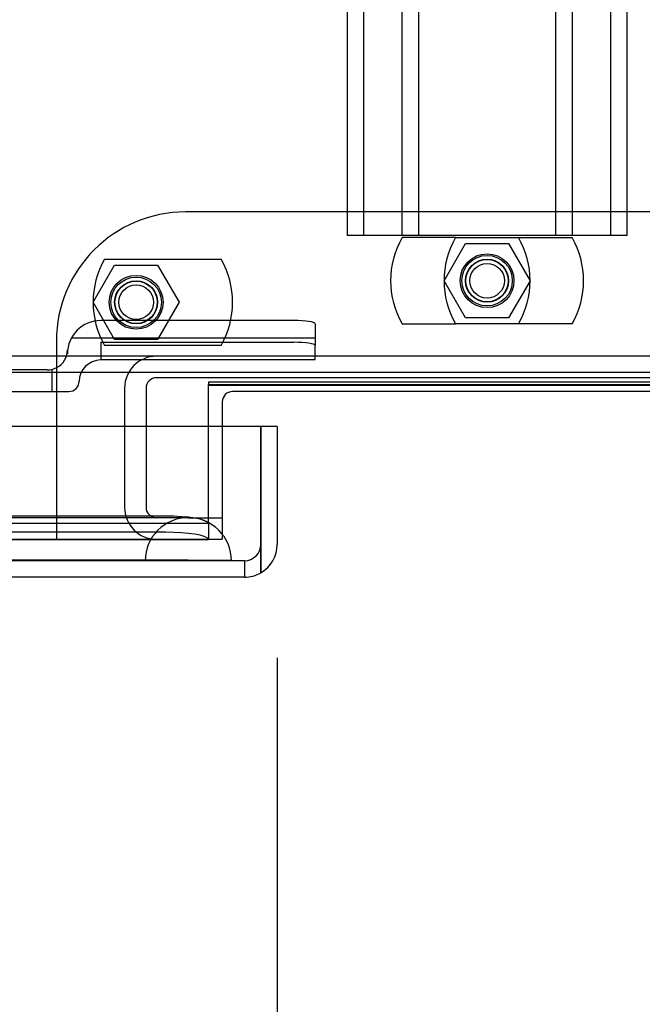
# Model space of a CAD drawing. Header units: inches. Extents: x 1 to 359, y -2 to 239.
# Tile 40 of 65: x 131.61 to 135.22, y 179.61 to 185.33. Entities that reach past the tile are written whole.
import ezdxf
from ezdxf.enums import TextEntityAlignment as Align
from ezdxf.lldxf.tags import DXFTag

# ---------------------------------------------------------------- set-up
doc = ezdxf.new("R2010")
doc.units = ezdxf.units.IN
doc.header["$MEASUREMENT"] = 0
for name, color, linetype in [('COM53964-5', 7, 'Continuous'), ('COM70098', 7, 'Continuous'), ('COM70220', 7, 'Continuous'), ('COM70739-9', 7, 'Continuous'), ('COM70838', 7, 'Continuous'), ('COM71195-7', 7, 'Continuous'), ('COM71298-9', 7, 'Continuous'), ('COM71299-9', 7, 'Continuous'), ('Default', 7, 'Continuous'), ('GSK87756', 7, 'Continuous'), ('NTS86070', 7, 'Continuous'), ('SCC180005', 7, 'Continuous')]:
    doc.layers.add(name, color=color, linetype=linetype)
doc.styles.add('SEACAD_Times_New_Roman', font='times.ttf')
tags = doc.linetypes.add('HIDDEN2', pattern=[0.1875, 0.125, -0.0625]).pattern_tags.tags
tags[6:7] = [DXFTag(74, 4), DXFTag(75, 0), DXFTag(340, '0'), DXFTag(46, 0.0), DXFTag(50, 0.0), DXFTag(44, 0.0), DXFTag(45, 0.0)]
tags[4:5] = [DXFTag(74, 4), DXFTag(75, 0), DXFTag(340, '0'), DXFTag(46, 0.0), DXFTag(50, 0.0), DXFTag(44, 0.0), DXFTag(45, 0.0)]
doc.dimstyles.new('HAMMOND_(STH_-_540x360)', dxfattribs={"dimtxt": 2, "dimasz": 2.5, "dimexe": 1, "dimexo": 1, "dimgap": 0.5, "dimtad": 0, "dimtih": 1, "dimtoh": 1, "dimzin": 0, "dimdsep": 46, "dimtxsty": 'SEACAD_Times_New_Roman', "dimblk1": '_SE_FILLED', "dimblk2": '_SE_FILLED', "dimsah": 1, "dimcen": 1, "dimadec": 0, "dimazin": 0, "dimtfac": 0.8, "dimtofl": 0, "dimtmove": 0, "dimatfit": 3, "dimfxl": 1, "dimtolj": 1, "dimtzin": 0, "dimarcsym": 0})

# ---------------------------------------------------------------- blocks, each defined once
blk = doc.blocks.new('SE3')
at = {"layer": 'COM53964-5', "color": 7, "linetype": 'HIDDEN2'}
for p, q in [((133.5055, 218.4503), (133.5055, 184.0753)), ((133.6005, 218.4503), (133.6005, 184.0753)), ((133.8245, 218.4503), (133.8245, 184.0753)), ((133.9195, 218.4503), (133.9195, 184.0753)), ((134.7165, 218.4503), (134.7165, 184.0753)), ((134.8115, 218.4503), (134.8115, 184.0753)), ((135.0355, 218.4503), (135.0355, 184.0753)), ((135.1305, 218.4503), (135.1305, 184.0753)), ((133.6435, 184.0753), (133.5055, 184.0753)), ((134.9925, 184.0753), (133.6435, 184.0753)), ((135.1305, 184.0753), (134.9925, 184.0753))]:
    blk.add_line(p, q, dxfattribs=at)
at = {"layer": 'COM70098', "color": 7, "linetype": 'HIDDEN2'}
for p, q in [((136.0685, 184.2123), (132.5685, 184.2123)), ((131.8185, 183.4623), (131.8185, 182.3133)), ((132.7815, 182.9683), (132.7815, 182.3133)), ((131.8185, 182.3133), (132.7815, 182.3133))]:
    blk.add_line(p, q, dxfattribs=at)
at = {"layer": 'COM70098', "color": 7, "linetype": 'Continuous'}
for p, q in [((135.7955, 183.1703), (132.8415, 183.1703)), ((132.7815, 183.1103), (132.7815, 182.9683))]:
    blk.add_line(p, q, dxfattribs=at)
at = {"layer": 'COM70098', "color": 7, "linetype": 'HIDDEN2'}
for centre in [(134.3185, 183.8133), (132.2815, 183.6883)]:
    blk.add_circle(centre, 0.1562, dxfattribs=at)
blk.add_arc((132.5685, 183.4623), 0.75, 90, 180, dxfattribs=at)
at = {"layer": 'COM70098', "color": 7, "linetype": 'Continuous'}
blk.add_arc((132.8415, 183.1103), 0.06, 90, 180, dxfattribs=at)
at = {"layer": 'COM70220', "color": 7, "linetype": 'HIDDEN2'}
for p, q in [((132.3345, 182.4383), (105.8665, 182.4383)), ((132.5845, 182.4383), (132.3345, 182.4383)), ((132.3345, 182.1923), (105.8665, 182.1923)), ((132.3345, 182.1903), (105.8665, 182.1903)), ((132.3345, 182.1893), (105.8665, 182.1893)), ((132.5845, 182.1923), (132.3345, 182.1923)), ((132.8335, 182.1903), (132.3345, 182.1903)), ((132.8335, 182.1893), (132.3345, 182.1893)), ((132.3355, 182.1903), (132.5845, 182.1923)), ((132.3355, 182.1893), (132.3355, 182.1903)), ((132.5845, 182.1923), (132.8335, 182.1903)), ((132.8335, 182.1903), (132.8335, 182.1893))]:
    blk.add_line(p, q, dxfattribs=at)
blk.add_arc((132.5845, 182.1883), 0.25, 0, 180, dxfattribs=at)
at = {"layer": 'COM70739-9', "color": 7, "linetype": 'HIDDEN2'}
for p, q in [((136.2375, 183.2503), (132.3995, 183.2503)), ((132.2145, 183.1903), (132.2145, 182.4983)), ((132.3395, 183.1903), (132.3395, 182.4983)), ((132.5845, 182.4383), (132.7815, 182.4383))]:
    blk.add_line(p, q, dxfattribs=at)
for centre, radius, start, end in [((132.3995, 183.1903), 0.185, 90, 180), ((132.3995, 183.1903), 0.06, 90, 180), ((132.3995, 182.4983), 0.185, 180, 270), ((132.3995, 182.4983), 0.06, 180, 270)]:
    blk.add_arc(centre, radius, start, end, dxfattribs=at)
at = {"layer": 'COM70838', "color": 7, "linetype": 'HIDDEN2'}
for p, q in [((133.196, 183.5822), (132.076, 183.5822)), ((133.321, 183.564), (133.321, 183.4377)), ((131.9069, 183.4822), (133.321, 183.4822)), ((132.076, 183.4559), (133.196, 183.4559)), ((132.076, 183.4559), (132.076, 183.3533)), ((133.321, 183.3559), (133.321, 183.4377)), ((131.883, 183.3892), (131.883, 183.4123)), ((131.821, 183.1703), (131.821, 183.309)), ((132.076, 183.3559), (133.321, 183.3559)), ((131.766, 183.2953), (131.1076, 183.2953)), ((131.7934, 183.1703), (131.7934, 183.2986)), ((131.951, 183.2303), (131.951, 183.2283)), ((131.1076, 183.1703), (131.821, 183.1703)), ((131.821, 183.1703), (131.891, 183.1703))]:
    blk.add_line(p, q, dxfattribs=at)
for centre, radius, start, end in [((132.076, 183.3892), 0.193, 90, 180), ((131.766, 183.4123), 0.117, 298.0398, 0), ((131.766, 183.4123), 0.117, 270, 298.0398), ((132.076, 183.2283), 0.125, 90, 180), ((131.891, 183.2303), 0.06, 270, 0)]:
    blk.add_arc(centre, radius, start, end, dxfattribs=at)
for centre, major_axis, start_param, end_param in [((133.196, 183.564), (-0.125, 0), 3.141593, 4.712389), ((133.196, 183.4377), (0.125, 0), 0, 1.570796)]:
    blk.add_ellipse(centre, major_axis=major_axis, ratio=0.145455, start_param=start_param, end_param=end_param, dxfattribs=at)
at = {"layer": 'COM71195-7', "color": 7, "linetype": 'Continuous'}
for p, q in [((133.0054, 182.9683), (105.1956, 182.9683)), ((133.0054, 182.2833), (133.0054, 182.9683)), ((133.1005, 182.9683), (133.0055, 182.9683)), ((133.0055, 182.9683), (133.0055, 182.2833)), ((133.1005, 182.9683), (133.1005, 182.2833)), ((133.0054, 182.2833), (133.0054, 182.1188)), ((133.0055, 182.1188), (133.0055, 182.2833)), ((132.9105, 182.0933), (105.2905, 182.0933))]:
    blk.add_line(p, q, dxfattribs=at)
at = {"layer": 'COM71195-7', "color": 7, "linetype": 'HIDDEN2'}
for q in [(105.2905, 182.1883), (132.9105, 182.0933)]:
    blk.add_line((132.9105, 182.1883), q, dxfattribs=at)
blk.add_arc((132.9105, 182.2833), 0.095, 270, 0, dxfattribs=at)
at = {"layer": 'COM71195-7', "color": 7, "linetype": 'Continuous'}
for start, end in [(300, 0), (270, 300)]:
    blk.add_arc((132.9105, 182.2833), 0.19, start, end, dxfattribs=at)
at = {"layer": 'COM71195-7', "color": 7, "linetype": 'HIDDEN2'}
blk.add_ellipse((132.9105, 182.2833), major_axis=(0, 0.095), ratio=0.999171, start_param=3.141593, end_param=4.712389, dxfattribs=at)
at = {"layer": 'COM71195-7', "color": 7, "linetype": 'Continuous'}
blk.add_ellipse((132.9105, 182.2833), major_axis=(0, 0.19), ratio=0.999171, start_param=3.141593, end_param=3.665191, dxfattribs=at)
at = {"layer": 'COM71298-9', "color": 7, "linetype": 'HIDDEN2'}
for p, q in [((164.2535, 183.3753), (104.3835, 183.3753)), ((132.7015, 182.454), (132.7015, 182.9683)), ((132.4515, 182.4471), (105.9135, 182.4471)), ((132.7015, 182.4069), (132.7015, 182.454)), ((105.6638, 182.406), (132.7011, 182.406)), ((132.7009, 182.4067), (132.7011, 182.4068)), ((132.7015, 182.4069), (132.7015, 182.3112)), ((132.4515, 182.3535), (105.9135, 182.3535)), ((105.6635, 182.311), (132.7015, 182.311)), ((132.7015, 182.3112), (132.7009, 182.3132)), ((132.7015, 182.311), (132.7015, 182.3112))]:
    blk.add_line(p, q, dxfattribs=at)
at = {"layer": 'COM71298-9', "color": 7, "linetype": 'Continuous'}
for p, q in [((164.2535, 183.2803), (104.3835, 183.2803)), ((132.7015, 182.9683), (132.7015, 183.2115)), ((132.7015, 183.2115), (135.9355, 183.2115))]:
    blk.add_line(p, q, dxfattribs=at)
at = {"layer": 'COM71298-9', "color": 7, "linetype": 'HIDDEN2'}
for centre in [(132.4515, 182.4037), (132.4515, 182.3101)]:
    blk.add_ellipse(centre, major_axis=(0.25, 0), ratio=0.173648, start_param=0.070105, end_param=1.570796, dxfattribs=at)
at = {"layer": 'COM71299-9', "color": 7, "linetype": 'HIDDEN2'}
for p, q in [((132.7015, 183.225), (132.7015, 183.2115)), ((135.9355, 183.225), (132.7015, 183.225)), ((135.9355, 183.2052), (132.7015, 183.2052)), ((105.6635, 182.3133), (131.8185, 182.3133))]:
    blk.add_line(p, q, dxfattribs=at)
at = {"layer": 'GSK87756', "color": 7, "linetype": 'HIDDEN2'}
for centre in [(134.3185, 183.8133), (132.2815, 183.6883)]:
    blk.add_circle(centre, 0.125, dxfattribs=at)
at = {"layer": 'NTS86070', "color": 7, "linetype": 'HIDDEN2'}
for p, q in [((134.1355, 184.0633), (133.8255, 184.0633)), ((134.1355, 184.0633), (134.8115, 184.0633)), ((132.0985, 183.9383), (132.7745, 183.9383)), ((133.8255, 183.5633), (134.1355, 183.5633)), ((134.8115, 183.5633), (134.1355, 183.5633)), ((132.7745, 183.4383), (132.0985, 183.4383))]:
    blk.add_line(p, q, dxfattribs=at)
for centre, radius in [((134.3185, 183.8133), 0.1465), ((134.3185, 183.8133), 0.125), ((134.3185, 183.8133), 0.1005), ((132.2815, 183.6883), 0.1465), ((132.2815, 183.6883), 0.125), ((132.2815, 183.6883), 0.1005)]:
    blk.add_circle(centre, radius, dxfattribs=at)
for centre, start, end in [((134.2585, 183.8133), 150, 210), ((134.5685, 183.8133), 150, 210), ((134.0685, 183.8133), 330, 30), ((134.3785, 183.8133), 330, 30), ((132.5315, 183.6883), 150, 210), ((132.3415, 183.6883), 330, 30)]:
    blk.add_arc(centre, 0.5, start, end, dxfattribs=at)
at = {"layer": 'SCC180005', "color": 7, "linetype": 'HIDDEN2'}
for p, q in [((134.0691, 183.8133), (134.1938, 184.0293)), ((134.1938, 184.0293), (134.4432, 184.0293)), ((134.4432, 184.0293), (134.5679, 183.8133)), ((132.0321, 183.6883), (132.1568, 183.9043)), ((132.1568, 183.9043), (132.4062, 183.9043)), ((132.4062, 183.9043), (132.5309, 183.6883)), ((134.1938, 183.5973), (134.0691, 183.8133)), ((134.5679, 183.8133), (134.4432, 183.5973)), ((132.1568, 183.4723), (132.0321, 183.6883)), ((132.5309, 183.6883), (132.4062, 183.4723)), ((134.4432, 183.5973), (134.1938, 183.5973)), ((132.4062, 183.4723), (132.1568, 183.4723))]:
    blk.add_line(p, q, dxfattribs=at)
for centre in [(134.3185, 183.8133), (132.2815, 183.6883)]:
    blk.add_circle(centre, 0.123, dxfattribs=at)
blk = doc.blocks.new('DMBLK98')
at = {"layer": 'Default', "linetype": 'Continuous', "transparency": 16777216}
for points in [[(107.6005, 177.1897), (107.6005, 178.023), (105.1005, 177.6064)], [(130.6005, 177.1897), (133.1005, 177.6064), (130.6005, 178.023)]]:
    blk.add_hatch(color=7, dxfattribs=at).paths.add_polyline_path(points)
at = {"layer": 'Default', "color": 7, "linetype": 'Continuous', "transparency": 16777216}
for p, q in [((133.1005, 181.6258), (133.1005, 176.6064)), ((105.1005, 181.5733), (105.1005, 176.6064)), ((105.1005, 177.6064), (114.9881, 177.6064)), ((123.2128, 177.6064), (133.1005, 177.6064))]:
    blk.add_line(p, q, dxfattribs=at)
at = {"layer": 'Default', "color": 7, "linetype": 'Continuous', "transparency": 16777216, "style": 'SEACAD_Times_New_Roman'}
for s, p in [('28.00', (115.6881, 178.6064)), ('DOO', (115.9014, 175.6064))]:
    blk.add_text(s, height=2, dxfattribs=at).set_placement(p, align=Align.TOP_LEFT)
blk = doc.blocks.new('_SE_FILLED')
at = {"color": 0}
blk.add_line((0, 0), (-1, 0), dxfattribs=at)
blk.add_solid([(0, 0), (-1, -0.1665), (-1, 0.1665), (0, 0)], dxfattribs=at)

msp = doc.modelspace()

# ---------------------------------------------------------------- block references
at = {"layer": 'Default'}
msp.add_blockref('SE3', (0, 0), dxfattribs=at)

# ---------------------------------------------------------------- dimensions: what is measured, and where the dimension line sits
at = {"layer": 'Default', "color": 7, "linetype": 'Continuous'}
dim = msp.add_linear_dim(base=(105.1005, 177.6064), p1=(105.1005, 182.5733), p2=(133.1005, 182.6258), angle=0.1074, text='\\A1;<>\\PDOO', dimstyle='HAMMOND_(STH_-_540x360)', dxfattribs=at)
dim.commit()
dim.dimension.update_dxf_attribs({"geometry": 'DMBLK98', "text_midpoint": (119.1005, 177.6064), "dimtype": 161})

doc.saveas('drawing.dxf')
